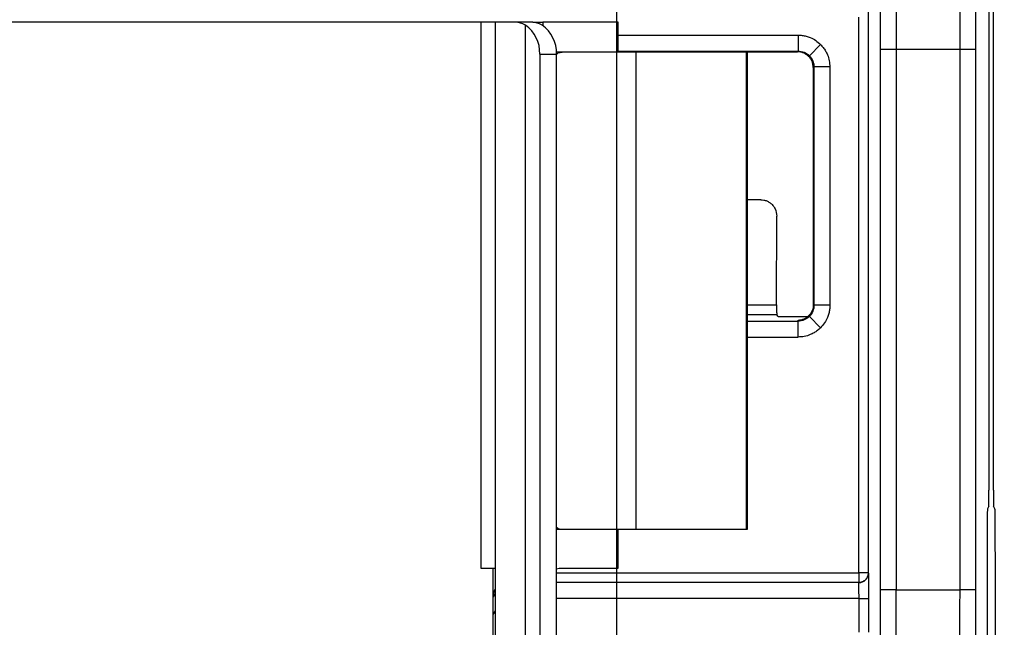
# Model space of a CAD drawing. Extents: x 897.4 to 914.4, y -8.5 to 2.5.
# Tile 19 of 102: x 901.812 to 902.422, y -1.053 to -0.677. Entities that reach past the tile are written whole.
import ezdxf

# ---------------------------------------------------------------- set-up
doc = ezdxf.new("R2010")
doc.units = 0
doc.header["$LTSCALE"] = 4
doc.header["$MEASUREMENT"] = 0
doc.layers.get('0').update_dxf_attribs({"linetype": 'CONTINUOUS'})
doc.layers.get('DEFPOINTS').update_dxf_attribs({"linetype": 'CONTINUOUS'})
doc.layers.add('DIMENSIONS', color=140, linetype='CONTINUOUS')
doc.styles.get("Standard").update_dxf_attribs({"font": 'romans.shx'})
doc.dimstyles.get("Standard").update_dxf_attribs({"dimtxt": 0.15, "dimasz": 0.18, "dimexe": 0.0625, "dimexo": 0.125, "dimgap": 0.0625, "dimtad": 0, "dimtih": 1, "dimtoh": 1, "dimzin": 0, "dimdsep": 46, "dimtxsty": 'Standard', "dimcen": 0, "dimadec": 0, "dimazin": 0, "dimtfac": 1, "dimtofl": 0, "dimtmove": 0, "dimatfit": 3, "dimfxl": 1, "dimtolj": 1, "dimtzin": 0, "dimarcsym": 0})

# ---------------------------------------------------------------- blocks, each defined once
blk = doc.blocks.new('*D13')
at = {"layer": 'DEFPOINTS', "color": 0, "transparency": 16777216}
for p in [(901.68601, -0.17773), (902.1819, -0.17773), (901.68601, -2.29483)]:
    blk.add_point(p, dxfattribs=at)
at = {"layer": 'DIMENSIONS', "color": 0, "lineweight": -2, "transparency": 16777216}
for p, q in [((901.68601, -0.30273), (901.68601, -2.35733)), ((902.1819, -0.30273), (902.1819, -2.35733)), ((901.86601, -2.29483), (902.0019, -2.29483)), ((902.1819, -2.29483), (902.3619, -2.29483))]:
    blk.add_line(p, q, dxfattribs=at)
at = {"layer": 'DIMENSIONS', "color": 0, "transparency": 16777216}
for points in [[(901.86601, -2.26483), (901.86601, -2.32483), (901.68601, -2.29483)], [(902.0019, -2.26483), (902.0019, -2.32483), (902.1819, -2.29483)]]:
    blk.add_solid(points, dxfattribs=at)
at = {"layer": 'DIMENSIONS', "color": 0, "transparency": 16777216, "insert": (902.83154, -2.29483), "char_height": 0.15, "attachment_point": 5}
blk.add_mtext('\\A1;0.50\\P [12.6]', dxfattribs=at)

msp = doc.modelspace()

# ---------------------------------------------------------------- linework, layer by layer
for p, q in [((902.41254, -0.57055), (902.41254, -0.96845)), ((902.4153, -0.96845), (902.4153, -0.57055)), ((902.33774, -0.6698), (902.33774, -1.01971)), ((902.33184, -1.01971), (902.33184, -0.67571)), ((902.09773, -0.67891), (901.77017, -0.67891)), ((902.09773, -0.67891), (902.09773, -1.0167)), ((902.10673, -0.67891), (902.09773, -0.67891)), ((902.10673, -0.67891), (902.10673, -1.18403)), ((902.11947, -0.67891), (902.10673, -0.67891)), ((902.13, -0.67891), (902.11947, -0.67891)), ((902.12536, -1.18225), (902.12536, -0.68069)), ((902.13, -0.67891), (902.13621, -0.67891)), ((902.18274, -0.67891), (902.13621, -0.67891)), ((902.13621, -0.67891), (902.13621, -0.68101)), ((902.18274, -0.69741), (902.18274, -0.67891)), ((902.18274, -0.68687), (902.2943, -0.68687)), ((902.2943, -0.68687), (902.2943, -0.69671)), ((902.30822, -0.69263), (902.30126, -0.69959)), ((902.13424, -0.69859), (902.13424, -1.16434)), ((902.13424, -0.69859), (902.14457, -0.69859)), ((902.14809, -0.69741), (902.14455, -0.69741)), ((902.14457, -1.16434), (902.14457, -0.69859)), ((902.19397, -0.69741), (902.14809, -0.69741)), ((902.18274, -0.69671), (902.2943, -0.69671)), ((902.18274, -0.69714), (902.29387, -0.69714)), ((902.19397, -0.99269), (902.19397, -0.69741)), ((902.2623, -0.69741), (902.19397, -0.69741)), ((902.2623, -0.99269), (902.2623, -0.69741)), ((902.26291, -0.69741), (902.2623, -0.69741)), ((902.26291, -0.99269), (902.26291, -0.69741)), ((902.29387, -0.69714), (902.2943, -0.69671)), ((902.34517, -0.69583), (902.34517, -1.03021)), ((902.35501, -0.69583), (902.34517, -0.69583)), ((902.35501, -0.69583), (902.35501, -1.03021)), ((902.39439, -0.69583), (902.35501, -0.69583)), ((902.39439, -0.69583), (902.39439, -1.03021)), ((902.40423, -0.69583), (902.39439, -0.69583)), ((902.40423, -0.69583), (902.40423, -1.03021)), ((902.30414, -0.70655), (902.30371, -0.70698)), ((902.30371, -0.70698), (902.30371, -0.85359)), ((902.30414, -0.70655), (902.30414, -0.85402)), ((902.31398, -0.70655), (902.30414, -0.70655)), ((902.31398, -0.70655), (902.31398, -0.85402)), ((902.2712, -0.78873), (902.26291, -0.78873)), ((902.28101, -0.85379), (902.28103, -0.79879)), ((902.26291, -0.85379), (902.28101, -0.85379)), ((902.28101, -0.85379), (902.28101, -0.85404)), ((902.30371, -0.85359), (902.30414, -0.85402)), ((902.28106, -0.85995), (902.26291, -0.85995)), ((902.28205, -0.86094), (902.28106, -0.85995)), ((902.31398, -0.85402), (902.30414, -0.85402)), ((902.26291, -0.86386), (902.2943, -0.86386)), ((902.28205, -0.86094), (902.3002, -0.86094)), ((902.2943, -0.86386), (902.29387, -0.86343)), ((902.29387, -0.86343), (902.2943, -0.86343)), ((902.2943, -0.87371), (902.2943, -0.86386)), ((902.30822, -0.86794), (902.30126, -0.86098)), ((902.26291, -0.87371), (902.2943, -0.87371)), ((902.41246, -0.97829), (902.41161, -0.97998)), ((902.41623, -0.97998), (902.41539, -0.97829)), ((902.14457, -0.99269), (902.14809, -0.99269)), ((902.14809, -0.99269), (902.19397, -0.99269)), ((902.18274, -1.0167), (902.18274, -0.99269)), ((902.19397, -0.99269), (902.2623, -0.99269)), ((902.2623, -0.99269), (902.26291, -0.99269)), ((902.41136, -1.0095), (902.41136, -1.1356)), ((902.41648, -1.0095), (902.41648, -1.07558)), ((902.09773, -1.0167), (902.10673, -1.0167)), ((902.10521, -1.0167), (902.10521, -1.03639)), ((902.14457, -1.01708), (902.14623, -1.0167)), ((902.14623, -1.0167), (902.18274, -1.0167)), ((902.14457, -1.01971), (902.33184, -1.01971)), ((902.33774, -1.01971), (902.33184, -1.01971)), ((902.33184, -1.01971), (902.33184, -1.02561)), ((902.33774, -1.01971), (902.33783, -1.01979)), ((902.33184, -1.02561), (902.14457, -1.02561)), ((902.33192, -1.0257), (902.14457, -1.0257)), ((902.33192, -1.0257), (902.33184, -1.02561)), ((902.35501, -1.03021), (902.34517, -1.03021)), ((902.35501, -1.03021), (902.39439, -1.03021)), ((902.40423, -1.03021), (902.39439, -1.03021)), ((902.10521, -1.03639), (902.10521, -1.08757)), ((902.10543, -1.03473), (902.10673, -1.03286)), ((902.33206, -1.03554), (902.14457, -1.03554)), ((902.33206, -1.0564), (902.33206, -1.03554)), ((902.33206, -1.03554), (902.33796, -1.03554)), ((902.33796, -1.03554), (902.33796, -1.0564)), ((902.10673, -1.04316), (902.10521, -1.04533)), ((902.10673, -1.0433), (902.10521, -1.04548))]:
    msp.add_line(p, q)
for centre, radius, start, end in [((902.11364, -0.69765), 0.02062, 357.38527, 55.35969), ((902.12398, -0.69765), 0.02062, 357.38531, 55.35965), ((902.33192, -1.01979), 0.00591, 270.00514, 359.99478)]:
    msp.add_arc(centre, radius, start, end)
for centre, major_axis, start_param, end_param in [((902.41246, -0.96845), (0, 0.00984), 3.159046, 4.712389), ((902.41539, -0.96845), (0, 0.00984), 1.570796, 3.124139), ((902.41162, -1.0095), (0, 0.02953), 0.017453, 1.570796), ((902.41623, -1.0095), (0, 0.02953), 4.712389, 6.265732)]:
    msp.add_ellipse(centre, major_axis=major_axis, ratio=0.008727, start_param=start_param, end_param=end_param)
for points, knots in [([(902.35448, -0.61765), (902.35449, -0.61792), (902.35452, -0.61845), (902.35456, -0.61977), (902.3546, -0.62142), (902.35464, -0.62342), (902.35468, -0.62574), (902.35471, -0.62834), (902.35474, -0.6312), (902.35477, -0.63429), (902.3548, -0.63759), (902.35483, -0.64106), (902.35485, -0.64469), (902.35487, -0.64844), (902.3549, -0.65229), (902.35492, -0.65623), (902.35493, -0.66022), (902.35495, -0.66425), (902.35496, -0.6683), (902.35497, -0.67235), (902.35498, -0.67638), (902.35499, -0.68038), (902.355, -0.68433), (902.355, -0.68823), (902.35501, -0.69205), (902.35501, -0.69458), (902.35501, -0.69583)], [0, 0, 0, 0, 0.050554, 0.100335, 0.149343, 0.197578, 0.245041, 0.291731, 0.337648, 0.382793, 0.427164, 0.470763, 0.513589, 0.555643, 0.596923, 0.637431, 0.677166, 0.716128, 0.754317, 0.791733, 0.828376, 0.864247, 0.899344, 0.933669, 0.967221, 1, 1, 1, 1]), ([(902.39492, -0.61765), (902.39485, -0.61878), (902.39478, -0.62165), (902.39465, -0.63048), (902.39459, -0.63644), (902.39449, -0.65069), (902.39446, -0.65897), (902.3944, -0.67678), (902.39439, -0.6863), (902.39439, -0.69583)], [0, 0, 0, 0, 0.25, 0.25, 0.5, 0.5, 0.75, 0.75, 1, 1, 1, 1]), ([(902.34464, -0.62742), (902.34471, -0.62841), (902.34478, -0.63092), (902.34491, -0.63865), (902.34497, -0.64387), (902.34506, -0.65633), (902.3451, -0.66358), (902.34515, -0.67916), (902.34517, -0.68749), (902.34517, -0.69583)], [0, 0, 0, 0, 0.25, 0.25, 0.5, 0.5, 0.75, 0.75, 1, 1, 1, 1]), ([(902.40476, -0.62742), (902.40475, -0.62764), (902.40472, -0.62809), (902.40468, -0.62918), (902.40464, -0.63057), (902.4046, -0.6323), (902.40454, -0.63547), (902.40447, -0.64095), (902.40438, -0.64983), (902.40432, -0.66029), (902.40427, -0.67056), (902.40425, -0.67983), (902.40424, -0.68777), (902.40423, -0.69314), (902.40423, -0.69583)], [0, 0, 0, 0, 0.048542, 0.09674, 0.144834, 0.193065, 0.241671, 0.370757, 0.500048, 0.629132, 0.758422, 0.839089, 0.919244, 1, 1, 1, 1]), ([(902.2943, -0.68687), (902.29516, -0.6869), (902.29687, -0.68696), (902.2994, -0.68749), (902.30225, -0.68845), (902.30533, -0.69005), (902.30725, -0.69177), (902.30822, -0.69263)], [0, 0, 0, 0, 0.166559, 0.332336, 0.500198, 0.749371, 1, 1, 1, 1]), ([(902.30822, -0.69263), (902.3088, -0.69326), (902.30997, -0.69452), (902.31139, -0.69668), (902.31272, -0.69937), (902.31377, -0.70268), (902.31391, -0.70526), (902.31398, -0.70655)], [0, 0, 0, 0, 0.166554, 0.332327, 0.500188, 0.749363, 1, 1, 1, 1]), ([(902.14457, -0.69879), (902.14497, -0.69846), (902.14609, -0.6975), (902.1473, -0.69745), (902.14809, -0.69741)], [0, 0, 0, 0, 0.350264, 1, 1, 1, 1]), ([(902.30371, -0.70698), (902.30368, -0.70634), (902.3036, -0.70505), (902.30302, -0.70319), (902.30211, -0.70148), (902.30087, -0.69998), (902.29937, -0.69875), (902.29766, -0.69784), (902.2958, -0.69725), (902.29451, -0.69718), (902.29387, -0.69714)], [0, 0, 0, 0, 0.125002, 0.250002, 0.375001, 0.5, 0.624999, 0.749998, 0.874998, 1, 1, 1, 1]), ([(902.2712, -0.78873), (902.27182, -0.78877), (902.27308, -0.78884), (902.27492, -0.78941), (902.27666, -0.79034), (902.27854, -0.79191), (902.28051, -0.79466), (902.28084, -0.79729), (902.28103, -0.79879)], [0, 0, 0, 0, 0.1193715, 0.2419341, 0.3678897, 0.4974239, 0.7124005, 1, 1, 1, 1]), ([(902.30371, -0.85359), (902.30368, -0.85423), (902.30362, -0.85548), (902.30308, -0.85728), (902.30221, -0.85895), (902.30102, -0.86044), (902.29955, -0.86172), (902.29788, -0.86264), (902.29611, -0.86325), (902.2949, -0.86337), (902.2943, -0.86342)], [0, 0, 0, 0, 0.126854, 0.249349, 0.372246, 0.500264, 0.628407, 0.759536, 0.879045, 1, 1, 1, 1]), ([(902.28101, -0.85404), (902.28101, -0.85456), (902.28101, -0.85558), (902.28101, -0.85702), (902.28102, -0.85843), (902.28104, -0.8597), (902.28105, -0.85987), (902.28106, -0.85995)], [0, 0, 0, 0, 0.1681952, 0.3311471, 0.5007486, 0.7495789, 1, 1, 1, 1]), ([(902.31398, -0.85402), (902.31395, -0.85488), (902.31389, -0.85659), (902.31337, -0.85913), (902.3124, -0.86197), (902.31081, -0.86505), (902.30908, -0.86698), (902.30822, -0.86794)], [0, 0, 0, 0, 0.1665593, 0.3323359, 0.5001978, 0.7493706, 1, 1, 1, 1]), ([(902.30822, -0.86794), (902.30759, -0.86852), (902.30633, -0.86969), (902.30417, -0.87111), (902.30148, -0.87244), (902.29817, -0.87349), (902.29559, -0.87363), (902.2943, -0.87371)], [0, 0, 0, 0, 0.166554, 0.332327, 0.500188, 0.749363, 1, 1, 1, 1]), ([(902.14457, -0.99131), (902.14497, -0.99165), (902.14609, -0.9926), (902.1473, -0.99266), (902.14809, -0.99269)], [0, 0, 0, 0, 0.350264, 1, 1, 1, 1]), ([(902.33774, -1.01971), (902.3377, -1.02023), (902.33763, -1.02118), (902.33714, -1.02238), (902.33659, -1.02325), (902.33567, -1.0243), (902.33443, -1.02512), (902.33311, -1.0255), (902.33248, -1.02558), (902.33212, -1.02561), (902.33194, -1.02561), (902.33184, -1.02561)], [0, 0, 0, 0, 0.1675145, 0.3068189, 0.4178439, 0.5005348, 0.7595228, 0.8831874, 0.9425533, 0.9657731, 1, 1, 1, 1]), ([(902.33783, -1.01979), (902.33783, -1.01982), (902.33784, -1.01988), (902.33786, -1.02028), (902.33789, -1.02135), (902.33792, -1.02355), (902.33794, -1.02686), (902.33795, -1.02964), (902.33796, -1.03258), (902.33796, -1.03455), (902.33796, -1.03554)], [0, 0, 0, 0, 0.079743, 0.159521, 0.240575, 0.499392, 0.627985, 0.759573, 0.879062, 1, 1, 1, 1]), ([(902.10673, -1.02943), (902.10642, -1.03006), (902.10533, -1.03221), (902.10526, -1.03466), (902.10521, -1.03639)], [0, 0, 0, 0, 0.291693, 1, 1, 1, 1]), ([(902.33206, -1.03554), (902.33203, -1.03298), (902.33201, -1.03043), (902.33197, -1.02679), (902.33194, -1.02572), (902.33192, -1.0257)], [0, 0, 0, 0, 0.5, 0.5, 1, 1, 1, 1]), ([(902.34517, -1.03021), (902.34517, -1.04403), (902.34519, -1.05784), (902.3453, -1.08251), (902.34538, -1.09335), (902.34548, -1.10155)], [0, 0, 0, 0, 0.5, 0.5, 1, 1, 1, 1]), ([(902.35574, -1.10884), (902.35564, -1.10832), (902.35555, -1.10589), (902.35537, -1.09754), (902.35529, -1.09164), (902.35515, -1.07718), (902.3551, -1.06864), (902.35503, -1.05013), (902.35501, -1.04017), (902.35501, -1.03021)], [0, 0, 0, 0, 0.25, 0.25, 0.5, 0.5, 0.75, 0.75, 1, 1, 1, 1]), ([(902.39439, -1.03021), (902.39439, -1.04017), (902.39437, -1.05013), (902.3943, -1.06864), (902.39425, -1.07718), (902.39411, -1.09164), (902.39403, -1.09754), (902.39385, -1.10589), (902.39376, -1.10832), (902.39366, -1.10884)], [0, 0, 0, 0, 0.25, 0.25, 0.5, 0.5, 0.75, 0.75, 1, 1, 1, 1]), ([(902.40423, -1.03021), (902.40423, -1.03202), (902.40423, -1.03562), (902.40423, -1.041), (902.40422, -1.04631), (902.40421, -1.05157), (902.4042, -1.05676), (902.40417, -1.06565), (902.40412, -1.07776), (902.40403, -1.09156), (902.40391, -1.10307), (902.40379, -1.1106), (902.40369, -1.11515), (902.4036, -1.11774), (902.40353, -1.11836), (902.4035, -1.11867)], [0, 0, 0, 0, 0.040373, 0.080455, 0.120394, 0.160341, 0.200447, 0.240862, 0.370379, 0.500048, 0.629567, 0.759239, 0.839661, 0.919512, 1, 1, 1, 1])]:
    msp.add_open_spline(points, degree=3, knots=knots)
for points in [[(902.12536, -0.68069), (902.12336, -0.67951), (902.12134, -0.67891), (902.11947, -0.67891)], [(902.1357, -0.68069), (902.13369, -0.6795), (902.13172, -0.67891), (902.13, -0.67891)], [(902.2943, -0.69671), (902.29689, -0.69671), (902.29943, -0.69776), (902.30126, -0.69959)], [(902.30126, -0.69959), (902.30309, -0.70143), (902.30414, -0.70396), (902.30414, -0.70655)], [(902.30414, -0.85402), (902.30414, -0.85661), (902.30309, -0.85915), (902.30126, -0.86098)], [(902.30126, -0.86098), (902.29943, -0.86281), (902.29689, -0.86386), (902.2943, -0.86386)]]:
    msp.add_open_spline(points, degree=3)

# ---------------------------------------------------------------- dimensions: what is measured, and where the dimension line sits
at = {"layer": 'DIMENSIONS'}
dim = msp.add_linear_dim(base=(901.68601, -2.29483), p1=(902.1819, -0.17773), p2=(901.68601, -0.17773), dimstyle='Standard', override={"dimpost": '\\X'}, dxfattribs=at)
dim.commit()
dim.dimension.update_dxf_attribs({"geometry": '*D13', "text_midpoint": (902.83154, -2.29483), "dimtype": 160})

doc.saveas('drawing.dxf')
